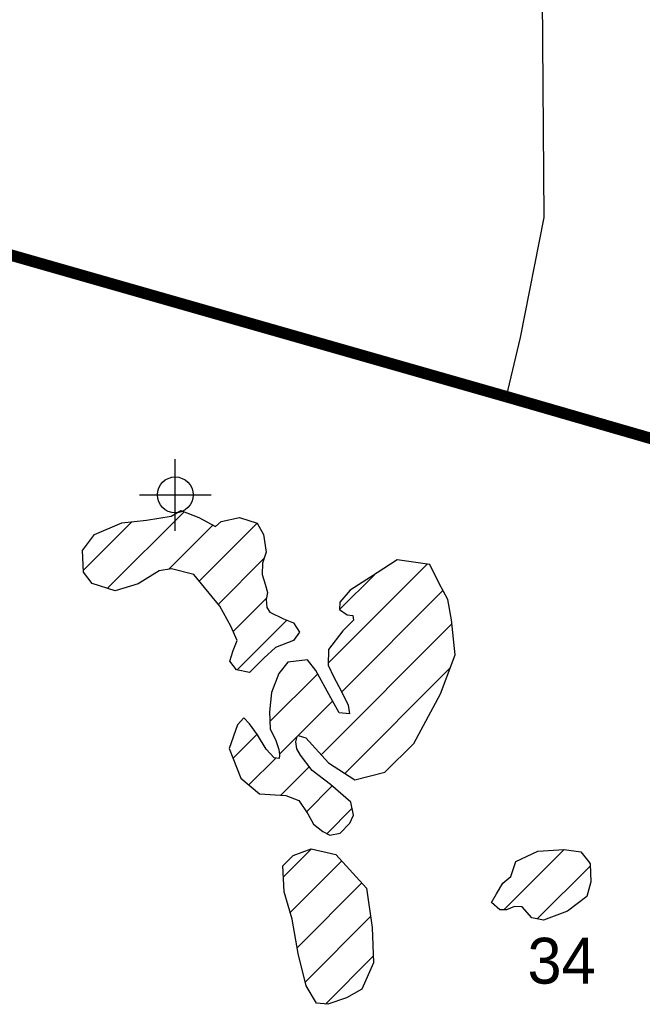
# Model space of a CAD drawing. Extents: x 192051 to 352051, y 710978 to 817615.
# Tile 82 of 85: x 298475 to 302819, y 794206 to 801075. Entities that reach past the tile are written whole.
import ezdxf
from ezdxf.enums import TextEntityAlignment as Align

# ---------------------------------------------------------------- set-up
doc = ezdxf.new("R2010")
doc.units = 0
doc.header["$LTSCALE"] = 800
doc.header["$PDMODE"] = 34
doc.header["$PDSIZE"] = 250
doc.layers.get('0').update_dxf_attribs({"linetype": 'CONTINUOUS'})
for name, color, linetype in [('MAJROADS', 9, 'CONTINUOUS'), ('SEC', 2, 'CONTINUOUS'), ('TEXT', 7, 'CONTINUOUS'), ('WETDBA', 11, 'CONTINUOUS'), ('WETFILL', 12, 'CONTINUOUS'), ('WSHEDS', 3, 'CONTINUOUS')]:
    doc.layers.add(name, color=color, linetype=linetype)

# ---------------------------------------------------------------- blocks, each defined once
blk = doc.blocks.new('*X')
at = {"color": 0}
for p, q in [((299086.1, 797106.7), (299621.9, 797642.5)), ((298919.4, 797234.7), (299257.2, 797572.5)), ((299515.3, 797241.2), (299823, 797548.9)), ((299727.4, 797158.7), (300130.9, 797562.1)), ((299859.5, 796996.1), (300179.3, 797315.8)), ((300628.1, 796585.9), (301318.1, 797275.9)), ((300707.2, 796959.7), (300950.4, 797202.9)), ((300722.1, 796385.2), (301428.4, 797091.6)), ((299964.5, 796806.4), (300195.4, 797037.2)), ((299990.3, 796537.5), (300338.5, 796885.7)), ((300578.2, 795946.6), (301491.3, 796859.7)), ((300743.5, 795817.2), (301479.1, 796552.9)), ((300220.9, 796178.7), (300554, 796511.8)), ((300412.7, 796075.8), (300657.7, 796320.8)), ((299963.1, 795920.9), (300132.3, 796090.1)), ((300286.8, 795949.9), (300410.2, 796073.3)), ((300074, 795737.1), (300261, 795924.1)), ((300296.4, 795664.8), (300494.6, 795863)), ((300475.3, 795549), (300656.1, 795729.8)), ((300617.3, 795396.3), (300794.5, 795573.6)), ((300315.3, 795094.4), (300511.4, 795290.4)), ((301853.9, 794864.8), (302275.1, 795286.1)), ((300362.4, 794846.8), (300721.6, 795206)), ((302085.1, 794801.3), (302456.8, 795173.1)), ((300410.4, 794600.1), (300862.7, 795052.4)), ((300466.1, 794361.1), (300923, 794818)), ((300607.8, 794208.1), (300942.1, 794542.4))]:
    blk.add_line(p, q, dxfattribs=at)

msp = doc.modelspace()

# ---------------------------------------------------------------- linework, layer by layer
at = {"layer": 'MAJROADS', "color": 0}
for points in [[(315288.4, 794608.9), (312462.5, 795442.7), (309987.2, 796097.9), (307403.6, 796837.7), (304903.9, 797602), (301868.6, 798445.7), (299468.7, 799091.9), (294109.3, 800648.4), (293566.5, 800903.8), (293275.1, 801148.9), (293042, 801351.7), (292817.5, 801579.6), (292601.8, 801874.5), (292453.2, 802168.9), (291571.6, 804186.4), (291489.1, 804363), (291281, 804548.9), (290964.9, 804852.8), (290339.9, 805318.3), (288868.3, 806571.6)], [(302080.8, 806600.2), (302103.2, 804712.9), (302107.7, 803079), (302132.4, 799693.6), (301966.9, 798856.9), (301868.6, 798445.7)]]:
    msp.add_lwpolyline(points, dxfattribs=at)
at = {"layer": 'SEC', "color": 0}
msp.add_point((299560.4, 797760), dxfattribs=at)
at = {"layer": 'WETDBA', "color": 0}
for points in [[(299880.4, 797575.1), (300009.6, 797602.3), (300131.2, 797562), (300175.4, 797482.3), (300194.2, 797360.1), (300168.3, 797283.1), (300165.8, 797203.9), (300188.1, 797137), (300204.4, 797079.4), (300193.7, 797029.7), (300199.1, 796975), (300219.4, 796941.3), (300315.7, 796894), (300386.4, 796868.3), (300427.4, 796801.2), (300385.5, 796743.5), (300259.5, 796694.2), (300179.1, 796620.7), (300077.2, 796520.4), (299986.9, 796538.2), (299941.5, 796599.5), (299963.9, 796673.7), (299992, 796744.7), (299947.7, 796843.9), (299870.5, 796982.6), (299689.8, 797205), (299534.1, 797244.5), (299446.9, 797229.2), (299302, 797140.2), (299140.1, 797089.5), (298979.3, 797140.7), (298920.2, 797219.7), (298912.3, 797371.9), (298997.2, 797482.8), (299186.7, 797564.3), (299359.7, 797584.4), (299531.1, 797611.7), (299600, 797651.1), (299724.3, 797602.7), (299842.1, 797538.5), (299880.4, 797575.1)], [(302390.6, 795268.7), (302447.3, 795200.9), (302456.6, 795185.3), (302459.2, 795060.9), (302432.6, 794957.4), (302298.1, 794856.6), (302129.4, 794792.8), (302049.2, 794808.3), (301980.7, 794885.7), (301927.2, 794888.1), (301870.9, 794864.4), (301824.3, 794865.6), (301768.1, 794917.1), (301802.2, 794977.4), (301846.2, 795050.7), (301901.9, 795096.7), (301924.1, 795167.3), (301936.6, 795201.5), (302090.9, 795273.8), (302274.7, 795286.1), (302390.6, 795268.7)]]:
    msp.add_lwpolyline(points, dxfattribs=at)
for points in [[(300470.6, 796065), (300629, 795890.7), (300814.1, 795771.9), (301021.6, 795825.1), (301225.9, 796026), (301410.8, 796371.6), (301513.8, 796644.7), (301488.2, 796889), (301461.2, 797030), (301401.7, 797141.9), (301335.6, 797273.4), (301109.2, 797306.3), (300923, 797185.1), (300781.9, 797096.1), (300707.8, 797010.4), (300705.6, 796960.9), (300760.3, 796922), (300800, 796918.1), (300804, 796886.1), (300730.4, 796812), (300629.6, 796680.7), (300627.9, 796572.1), (300666.5, 796487.6), (300718.9, 796391.8), (300766.7, 796293.8), (300775.8, 796231.5), (300704.5, 796239.8), (300644.9, 796342.9), (300541.2, 796535.6), (300484.1, 796610), (300346, 796591.9), (300282.3, 796514.9), (300232.1, 796381), (300217.7, 796245.6), (300223.3, 796126.7), (300261.1, 796046.4), (300281.9, 795983.7), (300287.5, 795945.3), (300284.6, 795919.8), (300250.9, 795926), (300195.6, 795986.7), (300134.6, 796086.9), (300078.9, 796163.1), (300038.5, 796203.8), (299994.6, 796155.3), (299935.3, 795990), (300017.8, 795784.4), (300148, 795674.8), (300332.8, 795662.3), (300421.4, 795628.6), (300485.4, 795534.2), (300524.7, 795462.1), (300589, 795410.8), (300638.5, 795385.6), (300710.5, 795399.8), (300777.6, 795469.1), (300804.4, 795525.3), (300785.7, 795616.4), (300644.3, 795740.2), (300514.5, 795837.2), (300433.2, 795943.2), (300408.7, 795987.7), (300401.7, 796038.1), (300410.3, 796073.7), (300418.9, 796081.3)], [(300680.9, 795250.3), (300895.3, 795017), (300933.7, 794740.9), (300944.1, 794494.9), (300861.3, 794311.3), (300755.1, 794252), (300625.5, 794206.1), (300544.7, 794214.9), (300472.6, 794334.3), (300417.2, 794560.8), (300376.2, 794800), (300319.8, 794991.5), (300311.9, 795171.2), (300383.1, 795244.1), (300509.1, 795290.9)]]:
    msp.add_lwpolyline(points, close=True, dxfattribs=at)
at = {"layer": 'WSHEDS', "color": 0, "const_width": 80}
msp.add_lwpolyline([(292961.7, 801435.3), (293401.9, 801042, 0.011918), (293405.5, 801038.9), (293562.3, 800911.7, 0.059366), (293582.3, 800899), (294029.7, 800686, 0.041578), (294045.2, 800680.1), (301868.5, 798445.7, -0.000826), (301868.8, 798445.6), (303796.4, 797888.2)], format="xyb", dxfattribs=at)

# ---------------------------------------------------------------- block references
at = {"layer": 'WETFILL', "color": 0}
msp.add_blockref('*X', (0, 0), dxfattribs=at)
msp.add_blockref('*X', (0, 0), dxfattribs=at)
msp.add_blockref('*X', (0, 0), dxfattribs=at)
msp.add_blockref('*X', (0, 0), dxfattribs=at)
msp.add_blockref('*X', (0, 0), dxfattribs=at)
msp.add_blockref('*X', (0, 0), dxfattribs=at)
msp.add_blockref('*X', (0, 0), dxfattribs=at)
msp.add_blockref('*X', (0, 0), dxfattribs=at)
msp.add_blockref('*X', (0, 0), dxfattribs=at)
msp.add_blockref('*X', (0, 0), dxfattribs=at)
msp.add_blockref('*X', (0, 0), dxfattribs=at)
msp.add_blockref('*X', (0, 0), dxfattribs=at)
msp.add_blockref('*X', (0, 0), dxfattribs=at)
msp.add_blockref('*X', (0, 0), dxfattribs=at)
msp.add_blockref('*X', (0, 0), dxfattribs=at)
msp.add_blockref('*X', (0, 0), dxfattribs=at)
msp.add_blockref('*X', (0, 0), dxfattribs=at)
msp.add_blockref('*X', (0, 0), dxfattribs=at)
msp.add_blockref('*X', (0, 0), dxfattribs=at)
msp.add_blockref('*X', (0, 0), dxfattribs=at)
msp.add_blockref('*X', (0, 0), dxfattribs=at)
msp.add_blockref('*X', (0, 0), dxfattribs=at)
msp.add_blockref('*X', (0, 0), dxfattribs=at)
msp.add_blockref('*X', (0, 0), dxfattribs=at)
msp.add_blockref('*X', (0, 0), dxfattribs=at)
msp.add_blockref('*X', (0, 0), dxfattribs=at)
msp.add_blockref('*X', (0, 0), dxfattribs=at)
msp.add_blockref('*X', (0, 0), dxfattribs=at)
msp.add_blockref('*X', (0, 0), dxfattribs=at)
msp.add_blockref('*X', (0, 0), dxfattribs=at)
msp.add_blockref('*X', (0, 0), dxfattribs=at)
msp.add_blockref('*X', (0, 0), dxfattribs=at)
msp.add_blockref('*X', (0, 0), dxfattribs=at)
msp.add_blockref('*X', (0, 0), dxfattribs=at)
msp.add_blockref('*X', (0, 0), dxfattribs=at)
msp.add_blockref('*X', (0, 0), dxfattribs=at)
msp.add_blockref('*X', (0, 0), dxfattribs=at)
msp.add_blockref('*X', (0, 0), dxfattribs=at)
msp.add_blockref('*X', (0, 0), dxfattribs=at)
msp.add_blockref('*X', (0, 0), dxfattribs=at)
msp.add_blockref('*X', (0, 0), dxfattribs=at)
msp.add_blockref('*X', (0, 0), dxfattribs=at)
msp.add_blockref('*X', (0, 0), dxfattribs=at)
msp.add_blockref('*X', (0, 0), dxfattribs=at)
msp.add_blockref('*X', (0, 0), dxfattribs=at)
msp.add_blockref('*X', (0, 0), dxfattribs=at)
msp.add_blockref('*X', (0, 0), dxfattribs=at)
msp.add_blockref('*X', (0, 0), dxfattribs=at)
msp.add_blockref('*X', (0, 0), dxfattribs=at)
msp.add_blockref('*X', (0, 0), dxfattribs=at)
msp.add_blockref('*X', (0, 0), dxfattribs=at)
msp.add_blockref('*X', (0, 0), dxfattribs=at)
msp.add_blockref('*X', (0, 0), dxfattribs=at)
msp.add_blockref('*X', (0, 0), dxfattribs=at)
msp.add_blockref('*X', (0, 0), dxfattribs=at)
msp.add_blockref('*X', (0, 0), dxfattribs=at)
msp.add_blockref('*X', (0, 0), dxfattribs=at)
msp.add_blockref('*X', (0, 0), dxfattribs=at)
msp.add_blockref('*X', (0, 0), dxfattribs=at)
msp.add_blockref('*X', (0, 0), dxfattribs=at)
msp.add_blockref('*X', (0, 0), dxfattribs=at)
msp.add_blockref('*X', (0, 0), dxfattribs=at)
msp.add_blockref('*X', (0, 0), dxfattribs=at)
msp.add_blockref('*X', (0, 0), dxfattribs=at)
msp.add_blockref('*X', (0, 0), dxfattribs=at)
msp.add_blockref('*X', (0, 0), dxfattribs=at)
msp.add_blockref('*X', (0, 0), dxfattribs=at)
msp.add_blockref('*X', (0, 0), dxfattribs=at)
msp.add_blockref('*X', (0, 0), dxfattribs=at)
msp.add_blockref('*X', (0, 0), dxfattribs=at)
msp.add_blockref('*X', (0, 0), dxfattribs=at)
msp.add_blockref('*X', (0, 0), dxfattribs=at)
msp.add_blockref('*X', (0, 0), dxfattribs=at)
msp.add_blockref('*X', (0, 0), dxfattribs=at)
msp.add_blockref('*X', (0, 0), dxfattribs=at)
msp.add_blockref('*X', (0, 0), dxfattribs=at)
msp.add_blockref('*X', (0, 0), dxfattribs=at)
msp.add_blockref('*X', (0, 0), dxfattribs=at)
msp.add_blockref('*X', (0, 0), dxfattribs=at)
msp.add_blockref('*X', (0, 0), dxfattribs=at)
msp.add_blockref('*X', (0, 0), dxfattribs=at)
msp.add_blockref('*X', (0, 0), dxfattribs=at)
msp.add_blockref('*X', (0, 0), dxfattribs=at)
msp.add_blockref('*X', (0, 0), dxfattribs=at)
msp.add_blockref('*X', (0, 0), dxfattribs=at)
msp.add_blockref('*X', (0, 0), dxfattribs=at)
msp.add_blockref('*X', (0, 0), dxfattribs=at)
msp.add_blockref('*X', (0, 0), dxfattribs=at)
msp.add_blockref('*X', (0, 0), dxfattribs=at)
msp.add_blockref('*X', (0, 0), dxfattribs=at)
msp.add_blockref('*X', (0, 0), dxfattribs=at)
msp.add_blockref('*X', (0, 0), dxfattribs=at)
msp.add_blockref('*X', (0, 0), dxfattribs=at)
msp.add_blockref('*X', (0, 0), dxfattribs=at)
msp.add_blockref('*X', (0, 0), dxfattribs=at)
msp.add_blockref('*X', (0, 0), dxfattribs=at)
msp.add_blockref('*X', (0, 0), dxfattribs=at)
msp.add_blockref('*X', (0, 0), dxfattribs=at)
msp.add_blockref('*X', (0, 0), dxfattribs=at)
msp.add_blockref('*X', (0, 0), dxfattribs=at)

# ---------------------------------------------------------------- texts
at = {"layer": 'TEXT', "color": 0}
msp.add_text('34', height=320, dxfattribs=at).set_placement((302256.1, 794350.2), align=Align.CENTER)

doc.saveas('drawing.dxf')
